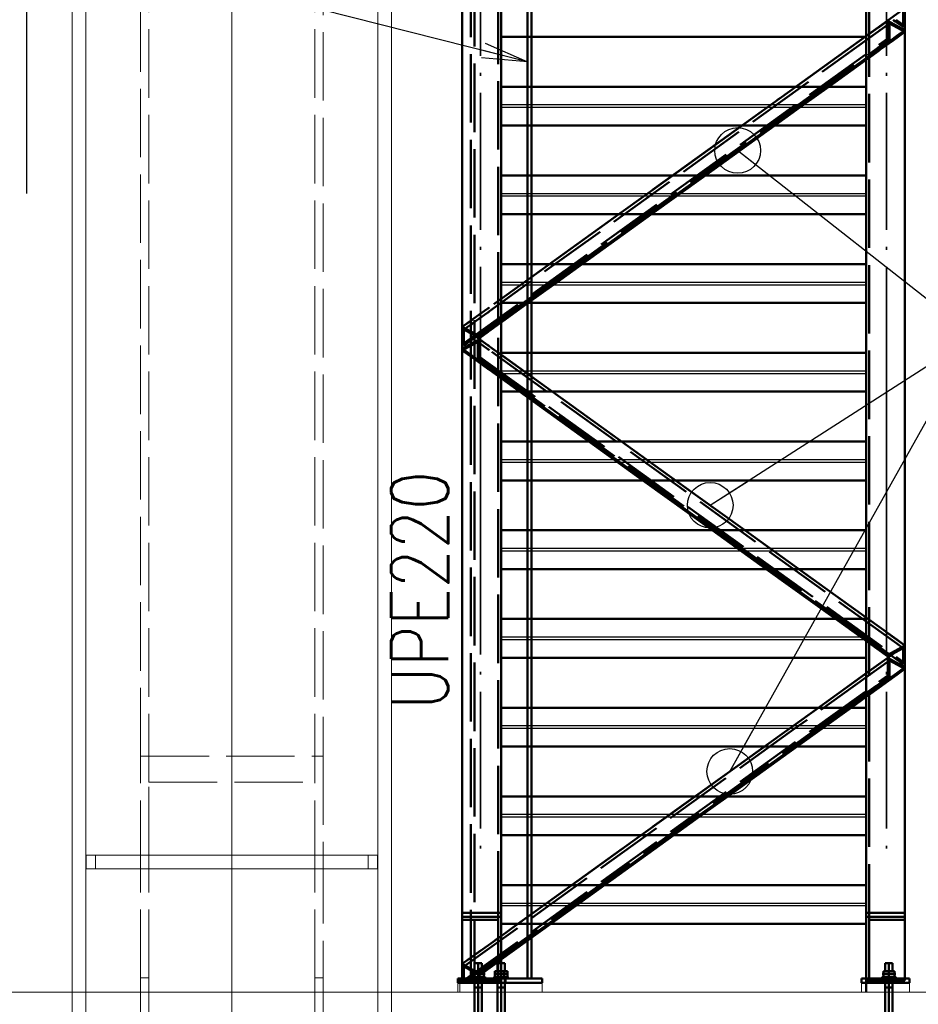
# Paper-space layout 'Layout1' of a CAD drawing. Extents: x -2 to 1033, y -36 to 596.
# Tile 13 of 86: x 37 to 77, y 335 to 378. Entities that reach past the tile are written whole.
import ezdxf

# ---------------------------------------------------------------- set-up
doc = ezdxf.new("R2010")
doc.units = 0
doc.linetypes.add('ACAD_ISO02W100', pattern=[15, 12, -3])
doc.linetypes.add('ACAD_ISO04W100', pattern=[30.5, 24, -3, 0.5, -3])
doc.layers.get('0').update_dxf_attribs({"linetype": 'CONTINUOUS'})
doc.layers.get('DEFPOINTS').update_dxf_attribs({"color": 132, "linetype": 'CONTINUOUS'})
for name, color, linetype, lineweight in [('SS_1.ET-HALA_TaO-PODLAHA', 9, 'CONTINUOUS', 13), ('SS_1.ET-HALA_TaO-SLOUP', 9, 'CONTINUOUS', 13), ('SS_2.ET-HALA_TaO-PODLITI', 9, 'CONTINUOUS', 13), ('SS_2.ET-HALA_TaO-SCHODISTE', 180, 'CONTINUOUS', 50), ('SS_2.ET-HALA_TaO-SCHODISTE-PLECH', 70, 'CONTINUOUS', 25), ('SS_2.ET-HALA_TaO-SCHODISTE-PLECH-VYZTUHA', 120, 'CONTINUOUS', 50), ('SS_2.ET-HALA_TaO-SCHODISTE-ZABRADLI', 31, 'CONTINUOUS', 35), ('SS_2.ET-HALA_TaO-SCHODISTE-ZTUZENI', 234, 'CONTINUOUS', 50), ('SS_KOTY', 3, 'CONTINUOUS', 25), ('SS_POPIS_PROFILU', 13, 'CONTINUOUS', 25)]:
    doc.layers.add(name, color=color, linetype=linetype, lineweight=lineweight)
doc.styles.add('ROMANS', font='romans.shx', dxfattribs={"width": 0.8})
doc.styles.add('romans.shx', font='romans.shx', dxfattribs={"height": 5})
doc.dimstyles.new('A-1_(2.5)_50AS', dxfattribs={"dimtxt": 2.5, "dimasz": 2, "dimexe": 1, "dimexo": 2, "dimgap": 0, "dimtad": 0, "dimdec": 1, "dimlfac": 50, "dimrnd": 1, "dimtxsty": 'ROMANS', "dimblk1": 'OBLIQUE', "dimblk2": 'OBLIQUE', "dimsah": 1, "dimcen": 2, "dimclrd": 256, "dimclre": 256, "dimclrt": 256, "dimadec": 1, "dimazin": 2, "dimtfac": 0.714286, "dimtdec": 1, "dimtmove": 0, "dimatfit": 3, "dimldrblk": 'OPEN', "dimfxl": 1, "dimtvp": 1.142857, "dimtfill": 1, "dimtolj": 1, "dimlwd": -1, "dimlwe": -1, "dimarcsym": 0})

# ---------------------------------------------------------------- blocks, each defined once
blk = doc.blocks.new('_Oblique')
at = {"color": 0, "linetype": 'ByBlock', "lineweight": -2}
blk.add_line((-0.5, -0.5), (0.5, 0.5), dxfattribs=at)
blk = doc.blocks.new('*D58')
at = {"layer": 'DEFPOINTS', "color": 0, "transparency": 16777216}
for p in [(58.489, 335.17, 27848.2), (74.489, 335.17, 27945.494), (58.489, 318.286)]:
    blk.add_point(p, dxfattribs=at)
at = {"layer": 'SS_KOTY', "transparency": 16777216}
for p, q in [((58.489, 333.17), (58.489, 317.286)), ((74.489, 333.17), (74.489, 317.286)), ((74.489, 318.286), (58.489, 318.286))]:
    blk.add_line(p, q, dxfattribs=at)
at = {"layer": 'SS_KOTY', "transparency": 16777216, "xscale": 2, "yscale": 2, "zscale": 2, "rotation": 180}
blk.add_blockref('_Oblique', (58.489, 318.286), dxfattribs=at)
at = {"layer": 'SS_KOTY', "transparency": 16777216, "xscale": 2, "yscale": 2, "zscale": 2}
blk.add_blockref('_Oblique', (74.489, 318.286), dxfattribs=at)
at = {"layer": 'SS_KOTY', "transparency": 16777216, "insert": (66.489, 321.144), "char_height": 2.5, "attachment_point": 5, "style": 'ROMANS', "bg_fill": 3, "box_fill_scale": 1.1, "bg_fill_color": 256, "bg_fill_true_color": 13158600, "bg_fill_transparency": 0}
blk.add_mtext('\\A1;800', dxfattribs=at)
blk = doc.blocks.new('_OPEN')
at = {"color": 0, "linetype": 'ByBlock'}
for p, q in [((-1, 0.167), (0, 0)), ((0, 0), (-1, -0.167)), ((0, 0), (-1, 0))]:
    blk.add_line(p, q, dxfattribs=at)
blk = doc.blocks.new('*D59')
at = {"layer": 'DEFPOINTS', "color": 0, "transparency": 16777216}
for p in [(80.489, 392.87, 27869.141), (74.489, 335.17, 27945.494), (80.489, 318.286)]:
    blk.add_point(p, dxfattribs=at)
at = {"layer": 'SS_KOTY', "transparency": 16777216}
for p, q in [((80.489, 390.87), (80.489, 317.286)), ((74.489, 333.17), (74.489, 317.286)), ((74.489, 318.286), (80.489, 318.286))]:
    blk.add_line(p, q, dxfattribs=at)
at = {"layer": 'SS_KOTY', "transparency": 16777216, "xscale": 2, "yscale": 2, "zscale": 2, "rotation": 180}
blk.add_blockref('_Oblique', (74.489, 318.286), dxfattribs=at)
at = {"layer": 'SS_KOTY', "transparency": 16777216, "xscale": 2, "yscale": 2, "zscale": 2}
blk.add_blockref('_Oblique', (80.489, 318.286), dxfattribs=at)
at = {"layer": 'SS_KOTY', "transparency": 16777216, "insert": (77.489, 321.144), "char_height": 2.5, "attachment_point": 5, "style": 'ROMANS', "bg_fill": 3, "box_fill_scale": 1.1, "bg_fill_color": 256, "bg_fill_true_color": 13158600, "bg_fill_transparency": 0}
blk.add_mtext('\\A1;300', dxfattribs=at)

psp = doc.layouts.get("Layout1")

# ---------------------------------------------------------------- linework, layer by layer
at = {"layer": 'SS_1.ET-HALA_TaO-PODLAHA', "ltscale": 0.25}
for q in [(36.6483, 335.1703), (53.6894, 330.0763)]:
    psp.add_line((53.6894, 335.1703), q, dxfattribs=at)
at = {"layer": 'SS_1.ET-HALA_TaO-SLOUP', "color": 5, "linetype": 'Continuous', "ltscale": 0.25}
for p, q in [((39.6894, 542.2344), (39.6894, 335.1703)), ((40.2894, 335.1703), (40.2894, 542.2344)), ((53.0894, 542.2344), (53.0894, 335.1703)), ((53.6894, 542.2344), (53.6894, 335.1703)), ((53.0694, 341.1703), (40.3094, 341.1703)), ((40.3094, 341.1703), (40.3094, 340.5703)), ((53.0694, 340.5703), (53.0694, 341.1703)), ((40.3094, 340.5703), (53.0694, 340.5703))]:
    psp.add_line(p, q, dxfattribs=at)
at = {"layer": 'SS_1.ET-HALA_TaO-SLOUP', "color": 9, "linetype": 'ACAD_ISO02W100', "ltscale": 0.25}
for p, q in [((42.6894, 345.5018), (42.6894, 542.2344)), ((43.0494, 344.3612), (43.0494, 542.2344)), ((50.3294, 344.3612), (50.3294, 542.2344)), ((50.6894, 542.2344), (50.6894, 345.5018)), ((42.6894, 345.5018), (50.6894, 345.5018)), ((42.6894, 340.5703), (42.6894, 345.5018)), ((50.6894, 345.5018), (50.6894, 341.1703)), ((43.0494, 344.3612), (50.3294, 344.3612)), ((43.0494, 341.1703), (43.0494, 344.3612)), ((50.3294, 340.5703), (50.3294, 344.3612)), ((40.7094, 340.5703), (40.7094, 341.1703)), ((43.0494, 335.7861), (43.0494, 341.1703)), ((50.6894, 341.1703), (50.6894, 335.7861)), ((52.6694, 341.1703), (52.6694, 340.5703)), ((42.6894, 335.7861), (42.6894, 340.5703)), ((50.3294, 335.7861), (50.3294, 340.5703)), ((42.6894, 330.0763), (42.6894, 335.7861)), ((42.6894, 335.7861), (43.0494, 335.7861)), ((43.0494, 330.0763), (43.0494, 335.7861)), ((50.3294, 330.0763), (50.3294, 335.7861)), ((50.3294, 335.7861), (50.6894, 335.7861)), ((50.6894, 335.7861), (50.6894, 330.0763)), ((39.6894, 335.1703), (39.6894, 330.0763)), ((40.2894, 335.1703), (40.2894, 330.0763)), ((53.0894, 335.1703), (53.0894, 330.0763))]:
    psp.add_line(p, q, dxfattribs=at)
at = {"layer": 'SS_1.ET-HALA_TaO-SLOUP', "color": 9, "linetype": 'ACAD_ISO04W100', "ltscale": 0.25}
for p in [(46.6894, 330.0763), (46.6894, 335.1703), (46.6894, 335.1703)]:
    psp.add_line(p, (46.6894, 542.2344), dxfattribs=at)
at = {"layer": 'SS_2.ET-HALA_TaO-PODLITI', "ltscale": 0.25}
for p, q in [((56.5894, 335.5703), (56.5894, 335.1703)), ((56.6894, 335.5703), (56.6894, 335.1703))]:
    psp.add_line(p, q, dxfattribs=at)
at = {"layer": 'SS_2.ET-HALA_TaO-SCHODISTE', "color": 1, "linetype": 'Continuous', "ltscale": 0.25}
for p, q in [((56.7894, 338.648), (56.7894, 397.2703)), ((58.4894, 338.648), (58.4894, 397.2703)), ((59.6494, 374.8453), (59.6494, 377.0328)), ((59.8194, 374.8453), (59.8194, 377.0328)), ((59.6494, 370.9578), (59.6494, 373.1453)), ((59.8194, 370.9578), (59.8194, 373.1453)), ((59.6494, 367.0703), (59.6494, 369.2578)), ((59.8194, 367.0703), (59.8194, 369.2578)), ((59.6494, 363.1828), (59.6494, 365.3462)), ((59.8194, 363.1828), (59.8194, 365.3703)), ((59.6494, 359.2953), (59.6494, 361.2304)), ((59.8194, 359.2953), (59.8194, 361.108)), ((59.6494, 355.4078), (59.6494, 357.5953)), ((59.8194, 355.4078), (59.8194, 357.5953)), ((59.6494, 351.5203), (59.6494, 353.7078)), ((59.8194, 351.5203), (59.8194, 353.7078)), ((59.6494, 347.6328), (59.6494, 349.8203)), ((59.8194, 347.6328), (59.8194, 349.8203)), ((59.6494, 343.7453), (59.6494, 345.9328)), ((59.8194, 343.7453), (59.8194, 345.9328)), ((59.6494, 339.8578), (59.6494, 342.0453)), ((59.8194, 339.8578), (59.8194, 342.0453)), ((56.7894, 338.648), (58.4894, 338.648)), ((56.7894, 338.4703), (56.7894, 338.648)), ((58.4894, 338.4703), (56.7894, 338.4703)), ((56.7894, 335.6703), (56.7894, 338.4703)), ((58.4894, 338.4703), (58.4894, 338.648)), ((58.4894, 335.6703), (58.4894, 338.4703)), ((59.8194, 335.7704), (59.8194, 337.5496)), ((59.6494, 335.7704), (59.6494, 337.4273)), ((58.5507, 336.4303), (58.4894, 336.4303)), ((58.6026, 336.4303), (58.5507, 336.4303)), ((58.6372, 336.4303), (58.6026, 336.4303)), ((58.6494, 336.4303), (58.6372, 336.4303)), ((58.6494, 336.0903), (58.6494, 336.4303)), ((56.7894, 335.7703), (56.5894, 335.7703)), ((56.5894, 335.7703), (56.5894, 335.5703)), ((58.6279, 336.0903), (58.4894, 336.0903)), ((58.4894, 335.8303), (58.548, 335.8303)), ((58.6894, 335.7703), (58.4894, 335.7703)), ((58.548, 335.8303), (58.6042, 335.8303)), ((58.6042, 335.8303), (58.6561, 335.8303)), ((58.7664, 336.0903), (58.6279, 336.0903)), ((58.6279, 336.0903), (58.6279, 335.8303)), ((58.6561, 335.8303), (58.7016, 335.8303)), ((58.6894, 335.5703), (58.6894, 335.7703)), ((60.2894, 335.7703), (58.6894, 335.7703)), ((58.7016, 335.8303), (58.7389, 335.8303)), ((58.7389, 335.8303), (58.7666, 335.8303)), ((58.7664, 335.8303), (58.7664, 336.0903)), ((58.7666, 335.8303), (58.7837, 335.8303)), ((58.7837, 335.8303), (58.7894, 335.8303)), ((58.7894, 335.7703), (58.7894, 335.8303)), ((60.2894, 335.5703), (60.2894, 335.7703)), ((58.6894, 335.5703), (56.5894, 335.5703)), ((56.7894, 335.6703), (58.4894, 335.6703)), ((60.2894, 335.5703), (58.6894, 335.5703))]:
    psp.add_line(p, q, dxfattribs=at)
at = {"layer": 'SS_2.ET-HALA_TaO-SCHODISTE', "color": 3, "linetype": 'ACAD_ISO02W100', "ltscale": 0.25}
for p, q in [((58.3594, 338.3391), (58.3594, 397.0303)), ((57.1594, 335.7704), (57.1594, 394.6103)), ((57.3294, 394.6103), (57.3294, 336.4303)), ((59.6494, 377.0328), (59.6494, 378.7328)), ((59.8194, 377.0328), (59.8194, 378.7328)), ((59.6494, 373.1453), (59.6494, 374.8453)), ((59.8194, 373.1453), (59.8194, 374.8453)), ((59.6494, 369.2578), (59.6494, 370.9578)), ((59.8194, 369.2578), (59.8194, 370.9578)), ((59.6494, 365.3462), (59.6494, 367.0703)), ((59.8194, 365.3703), (59.8194, 367.0703)), ((59.6494, 361.2304), (59.6494, 363.1828)), ((59.8194, 361.108), (59.8194, 363.1828)), ((59.6494, 357.5953), (59.6494, 359.2953)), ((59.8194, 357.5953), (59.8194, 359.2953)), ((59.6494, 353.7078), (59.6494, 355.4078)), ((59.8194, 353.7078), (59.8194, 355.4078)), ((59.6494, 349.8203), (59.6494, 351.5203)), ((59.8194, 349.8203), (59.8194, 351.5203)), ((59.6494, 345.9328), (59.6494, 347.6328)), ((59.8194, 345.9328), (59.8194, 347.6328)), ((59.6494, 342.0453), (59.6494, 343.7453)), ((59.8194, 342.0453), (59.8194, 343.7453)), ((59.6494, 337.4273), (59.6494, 339.8578)), ((59.8194, 337.5496), (59.8194, 339.8578)), ((56.7894, 338.3391), (58.3594, 338.3391)), ((58.3594, 335.7704), (58.3594, 338.3391)), ((57.3416, 336.4303), (57.3294, 336.4303)), ((57.3294, 336.4303), (57.3294, 336.0903)), ((57.3763, 336.4303), (57.3416, 336.4303)), ((57.4282, 336.4303), (57.3763, 336.4303)), ((57.4894, 336.4303), (57.4282, 336.4303)), ((57.5507, 336.4303), (57.4894, 336.4303)), ((57.6026, 336.4303), (57.5507, 336.4303)), ((57.6372, 336.4303), (57.6026, 336.4303)), ((57.6494, 336.4303), (57.6372, 336.4303)), ((57.6494, 336.0903), (57.6494, 336.4303)), ((58.3416, 336.4303), (58.3294, 336.4303)), ((58.3294, 336.4303), (58.3294, 336.0903)), ((58.3569, 336.4303), (58.3416, 336.4303)), ((58.3763, 336.4303), (58.3569, 336.4303)), ((58.4282, 336.4303), (58.3763, 336.4303)), ((58.4894, 336.4303), (58.4282, 336.4303)), ((56.6894, 335.7703), (56.6894, 335.5703)), ((58.4894, 335.7703), (56.7894, 335.7703)), ((57.1894, 335.8303), (57.1952, 335.8303)), ((57.1894, 335.8303), (57.1894, 335.7703)), ((57.1952, 335.8303), (57.2123, 335.8303)), ((57.2123, 335.8303), (57.24, 335.8303)), ((57.24, 335.8303), (57.2495, 335.8303)), ((57.4894, 336.0903), (57.2495, 336.0903)), ((57.2495, 336.0903), (57.2495, 335.8303)), ((57.2495, 335.8303), (57.2773, 335.8303)), ((57.2773, 335.8303), (57.3228, 335.8303)), ((57.3094, 335.7703), (57.3094, 335.5703)), ((57.3228, 335.8303), (57.3746, 335.8303)), ((57.3294, 336.0903), (57.3294, 335.7704)), ((57.3294, 335.7703), (57.3294, 335.5703)), ((57.3746, 335.8303), (57.4309, 335.8303)), ((57.4309, 335.8303), (57.4894, 335.8303)), ((57.7293, 336.0903), (57.4894, 336.0903)), ((57.4894, 336.0903), (57.4894, 335.8303)), ((57.4894, 335.8303), (57.548, 335.8303)), ((57.548, 335.8303), (57.6042, 335.8303)), ((57.6042, 335.8303), (57.6561, 335.8303)), ((57.6494, 335.6703), (57.6494, 335.7703)), ((57.6561, 335.8303), (57.7016, 335.8303)), ((57.6694, 335.5703), (57.6694, 335.7703)), ((57.7016, 335.8303), (57.7293, 335.8303)), ((57.7293, 335.8303), (57.7293, 336.0903)), ((57.7293, 335.8303), (57.7389, 335.8303)), ((57.7389, 335.8303), (57.7666, 335.8303)), ((57.7666, 335.8303), (57.7837, 335.8303)), ((57.7837, 335.8303), (57.7894, 335.8303)), ((57.7894, 335.7703), (57.7894, 335.8303)), ((58.1894, 335.8303), (58.1952, 335.8303)), ((58.1894, 335.8303), (58.1894, 335.7704)), ((58.1952, 335.8303), (58.2123, 335.8303)), ((58.3509, 336.0903), (58.2124, 336.0903)), ((58.2124, 336.0903), (58.2124, 335.8303)), ((58.2124, 335.8303), (58.24, 335.8303)), ((58.24, 335.8303), (58.2773, 335.8303)), ((58.2773, 335.8303), (58.3228, 335.8303)), ((58.3094, 335.7703), (58.3094, 335.5703)), ((58.3228, 335.8303), (58.3589, 335.8303)), ((58.3294, 335.7703), (58.3294, 335.6703)), ((58.4894, 336.0903), (58.3509, 336.0903)), ((58.3509, 335.8303), (58.3509, 336.0903)), ((58.3589, 335.8303), (58.3746, 335.8303)), ((58.3746, 335.8303), (58.4309, 335.8303)), ((58.4309, 335.8303), (58.4894, 335.8303)), ((58.6494, 335.5703), (58.6494, 335.7703)), ((58.6694, 335.5703), (58.6694, 335.7703)), ((57.6494, 335.5703), (57.6494, 335.6703)), ((58.3294, 335.6703), (58.3294, 335.5703))]:
    psp.add_line(p, q, dxfattribs=at)
at = {"layer": 'SS_2.ET-HALA_TaO-SCHODISTE', "color": 7, "linetype": 'ACAD_ISO04W100', "ltscale": 0.25}
for p, q in [((57.7894, 335.9703), (57.1894, 335.9703)), ((58.1894, 335.9703), (58.7894, 335.9703)), ((58.1894, 335.9703), (58.7894, 335.9703))]:
    psp.add_line(p, q, dxfattribs=at)
at = {"layer": 'SS_2.ET-HALA_TaO-SCHODISTE-ZABRADLI', "color": 7, "linetype": 'ACAD_ISO04W100', "ltscale": 0.25}
for p, q in [((57.5894, 360.9541), (57.5894, 419.4695)), ((57.5894, 363.5826), (57.5894, 341.4345)), ((57.5894, 352.7866), (57.5894, 360.1615))]:
    psp.add_line(p, q, dxfattribs=at)
at = {"layer": 'SS_2.ET-HALA_TaO-SCHODISTE-ZABRADLI', "color": 7, "linetype": 'ACAD_ISO04W100', "ltscale": 0.25, "extrusion": (-1, -1.22465e-16, 3.67394e-16)}
for centre, start, end in [((-360.1615, 0, -57.5894), 90, 140.99613), ((-352.7866, 0, -57.5894), 320.99613, 90)]:
    psp.add_arc(centre, 1.02, start, end, dxfattribs=at)
at = {"layer": 'SS_2.ET-HALA_TaO-SCHODISTE-ZTUZENI', "color": 3, "linetype": 'ACAD_ISO02W100', "ltscale": 0.25}
for p, q in [((71.4141, 374.8453), (69.0516, 373.1453)), ((71.6309, 374.0453), (72.7427, 374.8453)), ((71.7389, 374.0453), (72.8507, 374.8453)), ((60.71, 366.2703), (71.3762, 373.9453)), ((70.3801, 373.1453), (71.4919, 373.9453)), ((70.4881, 373.1453), (71.5999, 373.9453)), ((71.3762, 373.9453), (71.5152, 374.0453)), ((71.4919, 373.9453), (71.6309, 374.0453)), ((71.5999, 373.9453), (71.7389, 374.0453)), ((66.0115, 370.9578), (63.649, 369.2578)), ((64.9775, 369.2578), (67.3401, 370.9578)), ((65.0855, 369.2578), (67.4481, 370.9578)), ((60.6089, 367.0703), (57.9764, 365.1761)), ((60.8257, 366.2703), (61.9375, 367.0703)), ((60.9337, 366.2703), (62.0455, 367.0703)), ((58.3594, 364.579), (60.571, 366.1703)), ((59.5749, 365.3703), (60.6867, 366.1703)), ((59.6829, 365.3703), (60.7947, 366.1703)), ((60.571, 366.1703), (60.71, 366.2703)), ((60.6867, 366.1703), (60.8257, 366.2703)), ((60.7947, 366.1703), (60.9337, 366.2703)), ((57.8694, 365.0991), (57.3094, 364.6962)), ((57.9094, 365.1279), (57.8694, 365.0991)), ((57.9344, 365.1459), (57.9094, 365.1279)), ((57.9764, 365.1761), (57.9344, 365.1459)), ((57.2024, 364.6192), (57.1444, 364.5774)), ((57.2444, 364.6494), (57.2024, 364.6192)), ((57.2694, 364.6674), (57.2444, 364.6494)), ((57.3094, 364.6962), (57.2694, 364.6674)), ((57.8694, 364.9258), (57.3094, 364.5228)), ((57.9094, 364.9546), (57.8694, 364.9258)), ((57.9344, 364.9726), (57.9094, 364.9546)), ((57.9764, 365.0028), (57.9344, 364.9726)), ((57.1444, 364.5774), (56.7894, 364.322)), ((56.7894, 364.322), (57.5421, 363.9076)), ((57.1444, 364.4041), (56.8647, 364.2028)), ((56.8647, 364.2028), (57.5421, 363.8299)), ((56.8647, 364.2028), (56.8647, 363.5034)), ((57.2024, 364.4459), (57.1444, 364.4041)), ((57.2444, 364.4761), (57.2024, 364.4459)), ((57.2694, 364.4941), (57.2444, 364.4761)), ((57.3094, 364.5228), (57.2694, 364.4941)), ((57.3094, 363.8235), (57.8694, 364.2264)), ((57.8694, 364.2264), (57.9094, 364.2552)), ((57.9094, 364.2552), (57.9344, 364.2732)), ((57.9094, 364.1719), (57.9344, 364.1899)), ((57.9344, 364.2732), (57.9764, 364.3034)), ((57.9344, 364.1899), (57.9764, 364.2201)), ((57.9764, 364.3034), (58.3594, 364.579)), ((57.9764, 364.2201), (58.3594, 364.4957)), ((57.9764, 364.1424), (58.3594, 364.418)), ((58.3594, 364.4957), (58.4894, 364.5893)), ((58.3594, 364.418), (58.4894, 364.5116)), ((57.2024, 363.7465), (57.2444, 363.7767)), ((57.2444, 363.7767), (57.2694, 363.7947)), ((57.2694, 363.7947), (57.3094, 363.8235)), ((57.5421, 363.7804), (57.3094, 363.6522)), ((57.5421, 363.9076), (57.8694, 364.1431)), ((57.5421, 363.8299), (57.8694, 364.0654)), ((57.5421, 363.9076), (57.5421, 363.8299)), ((57.9094, 363.5161), (57.5421, 363.7804)), ((57.5421, 363.7804), (57.5421, 363.0033)), ((57.8694, 364.1431), (57.9094, 364.1719)), ((57.8694, 364.0654), (57.9094, 364.0942)), ((57.9094, 364.0942), (57.9344, 364.1122)), ((57.9344, 364.1122), (57.9764, 364.1424)), ((57.4669, 363.6612), (56.7894, 363.2883)), ((57.2024, 363.5933), (56.7894, 363.366)), ((56.7894, 363.5449), (56.8647, 363.5034)), ((56.7894, 363.366), (57.2024, 363.0688)), ((56.8647, 363.5034), (57.1444, 363.7047)), ((57.1444, 363.7047), (57.2024, 363.7465)), ((57.2444, 363.6165), (57.2024, 363.5933)), ((57.2694, 363.6302), (57.2444, 363.6165)), ((57.3094, 363.6522), (57.2694, 363.6302)), ((57.9094, 363.3428), (57.4669, 363.6612)), ((57.4669, 363.6612), (57.4669, 362.9618)), ((57.9344, 363.4981), (57.9094, 363.5161)), ((57.9344, 363.3248), (57.9094, 363.3428)), ((57.9764, 363.4679), (57.9344, 363.4981)), ((57.9764, 363.2946), (57.9344, 363.3248)), ((60.7351, 361.4828), (57.9764, 363.4679)), ((56.7894, 363.2883), (57.2024, 362.9911)), ((57.2024, 363.0688), (57.2694, 363.0206)), ((57.2024, 362.9911), (57.2694, 362.9429)), ((57.2694, 363.0206), (57.3094, 362.9918)), ((57.2694, 362.9429), (57.3094, 362.9141)), ((57.3094, 362.9918), (57.9094, 362.5601)), ((57.3094, 362.9141), (57.9094, 362.4824)), ((57.5421, 363.0033), (57.4669, 362.9618)), ((57.4669, 362.9618), (57.9094, 362.6434)), ((57.9094, 362.6434), (57.9344, 362.6254)), ((57.9094, 362.5601), (57.9344, 362.5421)), ((57.9094, 362.4824), (57.9344, 362.4644)), ((57.9344, 362.6254), (57.9764, 362.5952)), ((57.9344, 362.5421), (57.9764, 362.5119)), ((57.9344, 362.4644), (57.9764, 362.4342)), ((57.9764, 362.5952), (69.0767, 354.6078)), ((57.9764, 362.5119), (59.4065, 361.4828)), ((57.9764, 362.4342), (59.2985, 361.4828)), ((62.3386, 359.2953), (64.7011, 357.5953)), ((62.4466, 359.2953), (64.8091, 357.5953)), ((66.1377, 357.5953), (63.7751, 359.2953)), ((67.7412, 355.4078), (70.1037, 353.7078)), ((67.8492, 355.4078), (70.2117, 353.7078)), ((70.2895, 354.6078), (69.1777, 355.4078)), ((69.0767, 354.6078), (69.2157, 354.5078)), ((70.4285, 354.5078), (70.2895, 354.6078)), ((71.5403, 353.7078), (70.4285, 354.5078)), ((72.3959, 347.6328), (70.0334, 345.9328)), ((71.386, 346.7328), (56.8647, 336.2839)), ((61.6918, 339.0578), (72.358, 346.7328)), ((71.525, 346.8328), (71.386, 346.7328)), ((72.358, 346.7328), (72.497, 346.8328)), ((66.9933, 343.7453), (64.6308, 342.0453)), ((67.2101, 342.9453), (68.3219, 343.7453)), ((67.3181, 342.9453), (68.4299, 343.7453)), ((65.9593, 342.0453), (67.0711, 342.8453)), ((66.0673, 342.0453), (67.1791, 342.8453)), ((67.0711, 342.8453), (67.2101, 342.9453)), ((67.1791, 342.8453), (67.3181, 342.9453)), ((61.5907, 339.8578), (59.2282, 338.1578)), ((60.5567, 338.1578), (62.9193, 339.8578)), ((60.6647, 338.1578), (63.0273, 339.8578)), ((57.6494, 336.1491), (61.5528, 338.9578)), ((61.5528, 338.9578), (61.6918, 339.0578)), ((58.4894, 337.6263), (56.7894, 336.403)), ((57.6835, 336.0903), (58.4894, 336.6703)), ((58.3594, 336.499), (58.4894, 336.5926)), ((56.7894, 336.403), (57.3294, 336.1057)), ((56.8647, 336.2839), (57.5421, 335.9109)), ((56.8647, 336.2839), (56.8647, 335.5845)), ((57.5677, 336.0903), (57.6494, 336.1491)), ((57.7293, 336.0456), (58.3594, 336.499)), ((56.8647, 335.5845), (57.123, 335.7703)), ((57.1231, 335.7704), (57.1894, 335.8181)), ((57.1894, 335.8181), (57.2064, 335.8303)), ((57.2064, 335.8303), (57.2495, 335.8614)), ((57.2495, 335.8614), (57.4154, 335.9807)), ((57.3294, 336.1057), (57.3574, 336.0903)), ((57.3574, 336.0903), (57.5421, 335.9886)), ((57.4154, 335.9807), (57.5677, 336.0903)), ((57.5421, 335.9886), (57.6835, 336.0903)), ((57.5421, 335.9109), (57.7293, 336.0456)), ((57.5421, 335.9886), (57.5421, 335.9109)), ((56.7894, 335.6259), (56.7894, 335.6703)), ((56.7894, 335.6259), (56.8647, 335.5845))]:
    psp.add_line(p, q, dxfattribs=at)
at = {"layer": 'SS_2.ET-HALA_TaO-SCHODISTE-ZTUZENI', "color": 1, "linetype": 'Continuous', "ltscale": 0.25}
for p, q in [((69.0516, 373.1453), (66.0115, 370.9578)), ((67.3401, 370.9578), (70.3801, 373.1453)), ((67.4481, 370.9578), (70.4881, 373.1453)), ((63.649, 369.2578), (60.6089, 367.0703)), ((61.9375, 367.0703), (64.9775, 369.2578)), ((62.0455, 367.0703), (65.0855, 369.2578)), ((58.4894, 364.5116), (59.6829, 365.3703)), ((58.4894, 364.5893), (59.5749, 365.3703)), ((59.2985, 361.4828), (62.3386, 359.2953)), ((59.4065, 361.4828), (62.4466, 359.2953)), ((63.7751, 359.2953), (60.7351, 361.4828)), ((64.7011, 357.5953), (67.7412, 355.4078)), ((64.8091, 357.5953), (67.8492, 355.4078)), ((69.1777, 355.4078), (66.1377, 357.5953)), ((70.1037, 353.7078), (73.1438, 351.5203)), ((70.2117, 353.7078), (73.2518, 351.5203)), ((70.0334, 345.9328), (66.9933, 343.7453)), ((68.3219, 343.7453), (71.3619, 345.9328)), ((68.4299, 343.7453), (71.4699, 345.9328)), ((64.6308, 342.0453), (61.5907, 339.8578)), ((62.9193, 339.8578), (65.9593, 342.0453)), ((63.0273, 339.8578), (66.0673, 342.0453)), ((58.4894, 336.5926), (60.6647, 338.1578)), ((58.4894, 336.6703), (60.5567, 338.1578)), ((59.2282, 338.1578), (58.4894, 337.6263))]:
    psp.add_line(p, q, dxfattribs=at)
at = {"layer": 'SS_POPIS_PROFILU', "color": 0, "linetype": 'ByBlock'}
for p, q in [((57.7925, 376.7534), (59.6494, 375.9391)), ((59.6494, 375.9391), (57.7107, 376.4303)), ((59.6494, 375.9391), (57.6288, 376.1072))]:
    psp.add_line(p, q, dxfattribs=at)
at = {"layer": 'SS_POPIS_PROFILU', "color": 0, "linetype": 'ByBlock', "lineweight": -2}
for p, q in [((68.8601, 372.0516), (70.4342, 370.8179)), ((67.6577, 356.5016), (69.3414, 357.581)), ((68.5134, 344.8391), (69.4929, 346.5828))]:
    psp.add_line(p, q, dxfattribs=at)
at = {"layer": 'SS_POPIS_PROFILU', "color": 13}
psp.add_lwpolyline([(59.6494, 375.9391), (37.6876, 381.5033), (37.6876, 370.17)], dxfattribs=at)
at = {"layer": 'SS_POPIS_PROFILU', "color": 0, "linetype": 'ByBlock', "lineweight": -2}
for centre in [(68.8601, 372.0516), (67.6577, 356.5016), (68.5134, 344.8391)]:
    psp.add_circle(centre, 1, dxfattribs=at)

# ---------------------------------------------------------------- texts
at = {"layer": 'SS_POPIS_PROFILU', "color": 13, "style": 'romans.shx', "width": 0.8}
psp.add_text('UPE220', height=2.5, rotation=90, dxfattribs=at).set_placement((56.1723, 347.5462))

# ---------------------------------------------------------------- dimensions: what is measured, and where the dimension line sits
at = {"layer": 'SS_KOTY'}
dim = psp.add_linear_dim(base=(58.4894, 318.2864), p1=(74.4894, 335.1703, 27945.4939), p2=(58.4894, 335.1703, 27848.2), dimstyle='A-1_(2.5)_50AS', dxfattribs=at)
dim.commit()
dim.dimension.update_dxf_attribs({"geometry": '*D58', "text_midpoint": (66.4894, 321.1435)})

# ---------------------------------------------------------------- next in the draw order: linework, layer by layer
at = {"layer": 'SS_2.ET-HALA_TaO-PODLITI', "ltscale": 0.25}
for p, q in [((58.6894, 335.1703), (58.6894, 335.5703)), ((60.2894, 335.1703), (60.2894, 335.5703))]:
    psp.add_line(p, q, dxfattribs=at)
at = {"layer": 'SS_2.ET-HALA_TaO-SCHODISTE', "color": 7, "linetype": 'ACAD_ISO04W100', "ltscale": 0.25}
for p, q in [((58.4894, 335.1703), (58.4894, 397.3703)), ((58.4894, 397.2703), (58.4894, 335.1703)), ((57.4894, 336.4303), (57.4894, 332.6303)), ((58.4894, 336.4303), (58.4894, 332.6303)), ((58.4894, 336.4303), (58.4894, 332.6303)), ((57.6494, 335.3703), (57.3294, 335.3703)), ((58.3294, 335.3703), (58.6494, 335.3703)), ((58.3294, 335.3703), (58.6494, 335.3703))]:
    psp.add_line(p, q, dxfattribs=at)
at = {"layer": 'SS_2.ET-HALA_TaO-SCHODISTE', "color": 3, "linetype": 'ACAD_ISO02W100', "ltscale": 0.25}
for p, q in [((57.3294, 335.5703), (57.3294, 332.6303)), ((57.6494, 332.6303), (57.6494, 335.5703)), ((58.3294, 335.5703), (58.3294, 332.6303)), ((58.6494, 335.1703), (58.6494, 335.5703)), ((58.6494, 332.6303), (58.6494, 335.1703))]:
    psp.add_line(p, q, dxfattribs=at)

# ---------------------------------------------------------------- next in the draw order: dimensions: what is measured, and where the dimension line sits
at = {"layer": 'SS_KOTY'}
dim = psp.add_linear_dim(base=(80.4894, 318.2864), p1=(74.4894, 335.1703, 27945.4939), p2=(80.4894, 392.8704, 27869.1409), dimstyle='A-1_(2.5)_50AS', override={"dimtmove": 1}, dxfattribs=at)
dim.commit()
dim.dimension.update_dxf_attribs({"geometry": '*D59', "text_midpoint": (77.4894, 321.1435)})

# ---------------------------------------------------------------- next in the draw order: linework, layer by layer
at = {"layer": 'SS_1.ET-HALA_TaO-PODLAHA', "ltscale": 0.25}
psp.add_line((434.319, 335.1703), (53.6894, 335.1703), dxfattribs=at)
at = {"layer": 'SS_2.ET-HALA_TaO-PODLITI', "ltscale": 0.25}
for p, q in [((74.2894, 335.5703), (74.2894, 335.1703)), ((76.3894, 335.1703), (76.3894, 335.5703))]:
    psp.add_line(p, q, dxfattribs=at)
at = {"layer": 'SS_2.ET-HALA_TaO-SCHODISTE', "color": 7, "linetype": 'ACAD_ISO04W100', "ltscale": 0.25}
for p, q in [((74.4894, 335.1703), (74.4894, 397.3703)), ((75.4894, 336.4303), (75.4894, 332.6303)), ((75.7894, 335.9703), (75.1894, 335.9703)), ((75.6494, 335.3703), (75.3294, 335.3703))]:
    psp.add_line(p, q, dxfattribs=at)
at = {"layer": 'SS_2.ET-HALA_TaO-SCHODISTE', "color": 1, "linetype": 'Continuous', "ltscale": 0.25}
for p, q in [((74.4894, 397.2703), (74.4894, 338.648)), ((76.1894, 397.2703), (76.1894, 338.648)), ((74.4894, 338.648), (76.1894, 338.648)), ((74.4894, 338.648), (74.4894, 338.4703)), ((76.1894, 338.4703), (74.4894, 338.4703)), ((74.4894, 338.4703), (74.4894, 335.6703)), ((76.1894, 338.648), (76.1894, 338.4703)), ((76.1894, 338.4703), (76.1894, 335.6703)), ((74.4894, 335.7703), (74.2894, 335.7703)), ((74.2894, 335.7703), (74.2894, 335.5703)), ((76.3894, 335.7703), (76.1894, 335.7703)), ((76.3894, 335.5703), (76.3894, 335.7703)), ((76.3894, 335.5703), (74.2894, 335.5703)), ((74.4894, 335.6703), (76.1894, 335.6703))]:
    psp.add_line(p, q, dxfattribs=at)
at = {"layer": 'SS_2.ET-HALA_TaO-SCHODISTE', "color": 3, "linetype": 'ACAD_ISO02W100', "ltscale": 0.25}
for p, q in [((74.6194, 397.0303), (74.6194, 338.3391)), ((74.6194, 338.3391), (76.1894, 338.3391)), ((74.6194, 338.3391), (74.6194, 335.7704)), ((75.3416, 336.4303), (75.3294, 336.4303)), ((75.3294, 336.4303), (75.3294, 336.0903)), ((75.3763, 336.4303), (75.3416, 336.4303)), ((75.4282, 336.4303), (75.3763, 336.4303)), ((75.4894, 336.4303), (75.4282, 336.4303)), ((75.5507, 336.4303), (75.4894, 336.4303)), ((75.6026, 336.4303), (75.5507, 336.4303)), ((75.6372, 336.4303), (75.6026, 336.4303)), ((75.6494, 336.4303), (75.6372, 336.4303)), ((75.6494, 336.0903), (75.6494, 336.4303)), ((76.1894, 335.7703), (74.4894, 335.7703)), ((75.1894, 335.8303), (75.1952, 335.8303)), ((75.1894, 335.8303), (75.1894, 335.7703)), ((75.1952, 335.8303), (75.2123, 335.8303)), ((75.2123, 335.8303), (75.24, 335.8303)), ((75.24, 335.8303), (75.2495, 335.8303)), ((75.4894, 336.0903), (75.2495, 336.0903)), ((75.2495, 336.0903), (75.2495, 335.8303)), ((75.2495, 335.8303), (75.2773, 335.8303)), ((75.2773, 335.8303), (75.3228, 335.8303)), ((75.3094, 335.7703), (75.3094, 335.5703)), ((75.3228, 335.8303), (75.3746, 335.8303)), ((75.3294, 335.7703), (75.3294, 335.6703)), ((75.3746, 335.8303), (75.4309, 335.8303)), ((75.4309, 335.8303), (75.4894, 335.8303)), ((75.7293, 336.0903), (75.4894, 336.0903)), ((75.4894, 336.0903), (75.4894, 335.8303)), ((75.4894, 335.8303), (75.548, 335.8303)), ((75.548, 335.8303), (75.6042, 335.8303)), ((75.6042, 335.8303), (75.6561, 335.8303)), ((75.6494, 335.6703), (75.6494, 335.7703)), ((75.6561, 335.8303), (75.7016, 335.8303)), ((75.6694, 335.5703), (75.6694, 335.7703)), ((75.7016, 335.8303), (75.7293, 335.8303)), ((75.7293, 335.8303), (75.7293, 336.0903)), ((75.7293, 335.8303), (75.7389, 335.8303)), ((75.7389, 335.8303), (75.7666, 335.8303)), ((75.7666, 335.8303), (75.7837, 335.8303)), ((75.7837, 335.8303), (75.7894, 335.8303)), ((75.7894, 335.7703), (75.7894, 335.8303)), ((75.3294, 335.6703), (75.3294, 335.5703)), ((75.3294, 335.5703), (75.3294, 332.6303)), ((75.6494, 335.5703), (75.6494, 335.6703)), ((75.6494, 332.6303), (75.6494, 335.5703))]:
    psp.add_line(p, q, dxfattribs=at)
at = {"layer": 'SS_2.ET-HALA_TaO-SCHODISTE-PLECH', "color": 1, "linetype": 'Continuous', "ltscale": 0.25}
for p, q in [((74.4894, 374.0453), (58.4894, 374.0453)), ((58.4894, 373.9453), (74.4894, 373.9453)), ((74.4894, 370.1578), (58.4894, 370.1578)), ((58.4894, 370.0578), (74.4894, 370.0578)), ((74.4894, 366.2703), (58.4894, 366.2703)), ((58.4894, 366.1703), (74.4894, 366.1703)), ((74.4894, 362.3828), (58.4894, 362.3828)), ((58.4894, 362.2828), (74.4894, 362.2828)), ((74.4894, 358.4953), (58.4894, 358.4953)), ((58.4894, 358.3953), (74.4894, 358.3953)), ((74.4894, 354.6078), (58.4894, 354.6078)), ((58.4894, 354.5078), (74.4894, 354.5078)), ((74.4894, 350.7203), (58.4894, 350.7203)), ((58.4894, 350.6203), (74.4894, 350.6203)), ((74.4894, 346.8328), (58.4894, 346.8328)), ((58.4894, 346.7328), (74.4894, 346.7328)), ((74.4894, 342.9453), (58.4894, 342.9453)), ((58.4894, 342.8453), (74.4894, 342.8453)), ((74.4894, 339.0578), (58.4894, 339.0578)), ((58.4894, 338.9578), (74.4894, 338.9578))]:
    psp.add_line(p, q, dxfattribs=at)
at = {"layer": 'SS_2.ET-HALA_TaO-SCHODISTE-PLECH-VYZTUHA', "color": 7, "linetype": 'Continuous', "ltscale": 0.25}
for p, q in [((58.4894, 377.0328), (74.4894, 377.0328)), ((74.4894, 374.8453), (58.4894, 374.8453)), ((58.4894, 373.1453), (74.4894, 373.1453)), ((74.4894, 370.9578), (58.4894, 370.9578)), ((58.4894, 369.2578), (74.4894, 369.2578)), ((74.4894, 367.0703), (58.4894, 367.0703)), ((58.4894, 365.3703), (74.4894, 365.3703)), ((74.4894, 363.1828), (58.4894, 363.1828)), ((58.4894, 361.4828), (74.4894, 361.4828)), ((74.4894, 359.2953), (58.4894, 359.2953)), ((58.4894, 357.5953), (74.4894, 357.5953)), ((74.4894, 355.4078), (58.4894, 355.4078)), ((58.4894, 353.7078), (74.4894, 353.7078)), ((74.4894, 351.5203), (58.4894, 351.5203)), ((58.4894, 349.8203), (74.4894, 349.8203)), ((74.4894, 347.6328), (58.4894, 347.6328)), ((58.4894, 345.9328), (74.4894, 345.9328)), ((74.4894, 343.7453), (58.4894, 343.7453)), ((58.4894, 342.0453), (74.4894, 342.0453)), ((74.4894, 339.8578), (58.4894, 339.8578)), ((58.4894, 338.1578), (74.4894, 338.1578))]:
    psp.add_line(p, q, dxfattribs=at)
at = {"layer": 'SS_2.ET-HALA_TaO-SCHODISTE-ZABRADLI', "color": 7, "linetype": 'ACAD_ISO04W100', "ltscale": 0.25}
for p, q in [((75.3894, 360.9541), (75.3894, 419.4695)), ((75.3894, 363.5826), (75.3894, 341.4345)), ((75.3894, 352.7866), (75.3894, 360.1615))]:
    psp.add_line(p, q, dxfattribs=at)
at = {"layer": 'SS_2.ET-HALA_TaO-SCHODISTE-ZABRADLI', "color": 7, "linetype": 'ACAD_ISO04W100', "ltscale": 0.25, "extrusion": (-1, -1.22465e-16, 3.67394e-16)}
for centre, start, end in [((-360.1615, 0, -75.3894), 90, 140.99613), ((-352.7866, 0, -75.3894), 320.99613, 90)]:
    psp.add_arc(centre, 1.02, start, end, dxfattribs=at)
at = {"layer": 'SS_2.ET-HALA_TaO-SCHODISTE-ZTUZENI', "color": 3, "linetype": 'ACAD_ISO02W100', "ltscale": 0.25}
for p, q in [((57.5421, 390.9222), (76.1894, 377.5044)), ((76.1142, 377.4629), (76.1142, 378.1623)), ((75.4367, 377.7398), (75.0694, 377.4756)), ((75.512, 377.6207), (75.1094, 377.331)), ((75.7094, 377.5897), (75.4367, 377.7398)), ((75.4367, 376.9627), (75.4367, 377.7398)), ((76.1894, 377.2478), (75.512, 377.6207)), ((75.512, 376.9213), (75.512, 377.6207)), ((75.6694, 377.7829), (75.7094, 377.7542)), ((75.7094, 377.7542), (75.7764, 377.7059)), ((75.7344, 377.576), (75.7094, 377.5897)), ((76.1894, 377.3255), (75.7344, 377.576)), ((75.7764, 377.7059), (75.8344, 377.6642)), ((75.8344, 377.6642), (76.1142, 377.4629)), ((75.0024, 377.254), (57.9764, 365.0028)), ((75.0024, 377.4274), (74.4894, 377.0582)), ((75.0444, 377.4576), (75.0024, 377.4274)), ((75.0444, 377.2843), (75.0024, 377.254)), ((75.0694, 377.4756), (75.0444, 377.4576)), ((75.0694, 377.3023), (75.0444, 377.2843)), ((75.1094, 377.331), (75.0694, 377.3023)), ((75.8344, 377.0701), (76.1894, 377.3255)), ((75.8344, 376.9923), (76.1894, 377.2478)), ((76.1142, 377.4629), (76.1894, 377.5044)), ((56.7894, 363.5449), (75.4367, 376.9627)), ((74.4894, 377.0582), (74.4542, 377.0328)), ((75.1094, 376.5484), (75.6435, 376.9326)), ((75.1094, 376.6316), (75.512, 376.9213)), ((75.1118, 376.4724), (75.6694, 376.8736)), ((75.512, 376.9213), (75.4367, 376.9627)), ((75.6435, 376.9326), (75.6694, 376.9513)), ((75.6694, 376.9513), (75.7094, 376.9801)), ((75.6694, 376.8736), (75.6837, 376.8839)), ((75.6837, 376.8839), (75.7094, 376.9024)), ((75.7094, 376.9801), (75.7344, 376.9981)), ((75.7094, 376.9024), (75.7344, 376.9204)), ((75.7344, 376.9981), (75.7764, 377.0283)), ((75.7344, 376.9204), (75.7764, 376.9506)), ((75.7764, 377.0283), (75.8344, 377.0701)), ((75.7764, 376.9506), (75.8344, 376.9923)), ((71.5152, 374.0453), (74.9444, 376.5129)), ((74.6194, 376.1958), (75.0024, 376.4714)), ((74.6194, 376.1181), (75.0024, 376.3937)), ((74.9444, 376.5129), (75.0024, 376.5546)), ((75.0024, 376.5547), (75.0156, 376.5641)), ((75.0024, 376.4714), (75.0444, 376.5016)), ((75.0024, 376.3937), (75.0444, 376.4239)), ((75.0156, 376.5641), (75.0444, 376.5849)), ((75.0444, 376.5849), (75.0694, 376.6029)), ((75.0444, 376.5016), (75.0587, 376.5119)), ((75.0444, 376.4239), (75.0694, 376.4419)), ((75.0587, 376.5119), (75.0694, 376.5196)), ((75.0694, 376.6029), (75.1094, 376.6316)), ((75.0694, 376.5196), (75.1094, 376.5484)), ((75.0694, 376.4419), (75.1094, 376.4707)), ((75.1094, 376.4707), (75.1118, 376.4724)), ((74.4894, 376.1022), (74.6194, 376.1958)), ((74.4894, 376.0245), (74.6194, 376.1181)), ((57.5421, 363.0033), (76.1894, 349.5854)), ((75.7344, 350.5166), (57.9764, 363.2946)), ((69.2157, 354.5078), (74.4793, 350.7203)), ((73.1438, 351.5203), (75.4367, 349.8704)), ((73.2518, 351.5203), (74.3636, 350.7203)), ((75.7344, 350.6899), (74.4894, 351.5857)), ((74.3636, 350.7203), (74.4894, 350.6298)), ((74.4793, 350.7203), (74.4894, 350.713)), ((74.4894, 350.713), (76.1142, 349.544)), ((74.4894, 350.6298), (75.4367, 349.9481)), ((75.8344, 350.6179), (75.7344, 350.6899)), ((75.8344, 350.4446), (75.7344, 350.5166)), ((76.1894, 350.3625), (75.8344, 350.6179)), ((76.1142, 350.2433), (75.8344, 350.4446)), ((75.4367, 349.9481), (76.1894, 350.3625)), ((75.4367, 349.8704), (76.1142, 350.2433)), ((75.4367, 349.8704), (75.4367, 349.9481)), ((76.1142, 349.544), (76.1142, 350.2433)), ((75.0444, 349.5386), (74.9444, 349.4666)), ((75.4367, 349.8209), (75.0444, 349.5386)), ((75.512, 349.7017), (75.0444, 349.3653)), ((76.1894, 349.4065), (75.4367, 349.8209)), ((75.4367, 349.0438), (75.4367, 349.8209)), ((76.1894, 349.3288), (75.512, 349.7017)), ((75.512, 349.0023), (75.512, 349.7017)), ((76.1142, 349.544), (76.1894, 349.5854)), ((74.9444, 349.2933), (71.525, 346.8328)), ((74.9444, 349.4666), (74.4894, 349.1392)), ((75.0444, 349.3653), (74.9444, 349.2933)), ((75.7344, 349.0791), (75.8344, 349.1511)), ((75.8344, 349.1511), (76.1894, 349.4065)), ((75.8344, 349.0734), (76.1894, 349.3288)), ((56.7894, 335.6259), (75.4367, 349.0438)), ((74.9444, 348.5939), (75.0444, 348.6659)), ((75.0444, 348.5826), (75.7344, 349.0791)), ((75.0444, 348.6659), (75.512, 349.0023)), ((75.0444, 348.5049), (75.7344, 349.0014)), ((75.512, 349.0023), (75.4367, 349.0438)), ((75.7344, 349.0014), (75.8344, 349.0734)), ((72.497, 346.8328), (74.9444, 348.5939)), ((74.4894, 348.1833), (74.9444, 348.5107)), ((74.6194, 348.1991), (74.9444, 348.433)), ((74.9444, 348.5107), (75.0444, 348.5826)), ((74.9444, 348.433), (75.0444, 348.5049)), ((74.4894, 348.1056), (74.6194, 348.1991)), ((71.3619, 345.9328), (73.7245, 347.6328)), ((71.4699, 345.9328), (73.8325, 347.6328))]:
    psp.add_line(p, q, dxfattribs=at)
at = {"layer": 'SS_2.ET-HALA_TaO-SCHODISTE-ZTUZENI', "color": 7, "linetype": 'ACAD_ISO04W100', "ltscale": 0.25}
for p, q in [((76.1894, 378.2815), (56.7894, 364.322)), ((56.7894, 364.322), (76.1894, 350.3625)), ((76.1894, 350.3625), (56.7894, 336.403))]:
    psp.add_line(p, q, dxfattribs=at)
at = {"layer": 'SS_2.ET-HALA_TaO-SCHODISTE-ZTUZENI', "color": 1, "linetype": 'Continuous', "ltscale": 0.25}
for p, q in [((74.4542, 377.0328), (71.4141, 374.8453)), ((72.7427, 374.8453), (74.4894, 376.1022)), ((72.8507, 374.8453), (74.4894, 376.0245)), ((74.4894, 351.5857), (71.5403, 353.7078)), ((74.4894, 349.1392), (72.3959, 347.6328)), ((73.7245, 347.6328), (74.4894, 348.1833)), ((73.8325, 347.6328), (74.4894, 348.1056))]:
    psp.add_line(p, q, dxfattribs=at)
at = {"layer": 'SS_POPIS_PROFILU', "color": 13}
for points in [[(68.8601, 372.0516), (79.233, 363.9219), (88.1854, 363.9219)], [(67.6577, 356.5016), (79.233, 363.9219), (88.1854, 363.9219)], [(68.5134, 344.8391), (79.233, 363.9219), (88.1854, 363.9219)]]:
    psp.add_lwpolyline(points, dxfattribs=at)

doc.saveas('drawing.dxf')
